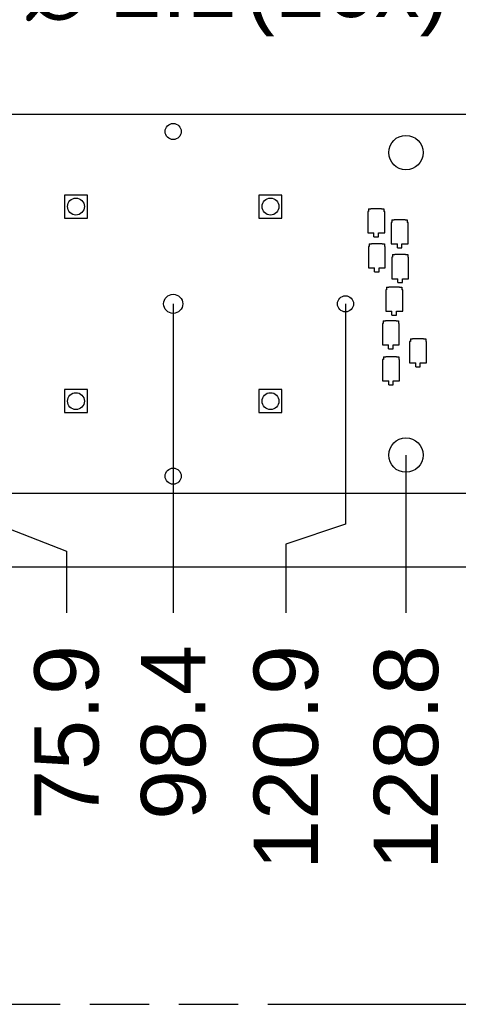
# Model space of a CAD drawing. Header units: millimetres. Extents: x 0 to 210, y 0 to 297.
# Tile 11 of 26: x 88 to 103, y 133 to 165. Entities that reach past the tile are written whole.
import ezdxf
from ezdxf.enums import TextEntityAlignment as Align

# ---------------------------------------------------------------- set-up
doc = ezdxf.new("R2010")
doc.units = ezdxf.units.MM
doc.header["$LTSCALE"] = 19.36
doc.linetypes.add('PHANTOM', pattern=[0.8, 0.45, -0.05, 0.1, -0.05, 0.1, -0.05])
doc.layers.get('0').update_dxf_attribs({"linetype": 'CONTINUOUS'})
doc.layers.add('DEFAULT_3', color=7, linetype='PHANTOM')
doc.layers.add('Z_DIM_2D', color=7, linetype='CONTINUOUS')
doc.styles.add('TEXTSTYLE_3', font='helveticaneueltw1g-ltcn.otf')
doc.styles.add('TEXTSTYLE_4', font='gdt', dxfattribs={"width": 0.7})
doc.dimstyles.new('DIMSTYLE_3', dxfattribs={"dimtxt": 2.1, "dimasz": 3.5, "dimexe": 1.5, "dimexo": 0, "dimgap": 0.525, "dimtad": 0, "dimtih": 1, "dimtoh": 1, "dimdec": 3, "dimlfac": 4, "dimdsep": 46, "dimtxsty": 'TEXTSTYLE_3', "dimblk": '_FILLED', "dimblk1": '_FILLED', "dimblk2": '_FILLED', "dimcen": 0.09, "dimclrt": 5, "dimadec": 0, "dimazin": 0, "dimtp": 0.3, "dimtm": 0.3, "dimtfac": 1, "dimtdec": 3, "dimtofl": 0, "dimtmove": 0, "dimatfit": 3, "dimldrblk": '_FILLED', "dimfxl": 0, "dimtolj": 1, "dimarcsym": 0})
doc.dimstyles.new('DIMSTYLE_4', dxfattribs={"dimtxt": 2.1, "dimasz": 3.5, "dimexe": 1.5, "dimexo": 0, "dimgap": 0.525, "dimtad": 0, "dimtih": 1, "dimtoh": 1, "dimdec": 3, "dimlfac": 4, "dimdsep": 46, "dimtxsty": 'TEXTSTYLE_3', "dimblk": '_FILLED', "dimblk1": '_FILLED', "dimblk2": '_FILLED', "dimcen": 0.09, "dimclrt": 5, "dimadec": 0, "dimazin": 0, "dimtp": 0.5, "dimtm": 0.5, "dimtfac": 1, "dimtdec": 3, "dimtofl": 0, "dimtmove": 0, "dimatfit": 3, "dimldrblk": '_FILLED', "dimfxl": 0, "dimtolj": 1, "dimarcsym": 0})
doc.dimstyles.new('DIMSTYLE_5', dxfattribs={"dimtxt": 2.1, "dimasz": 3.5, "dimexe": 1.5, "dimexo": 0, "dimgap": 0.525, "dimtad": 0, "dimtih": 1, "dimtoh": 1, "dimdec": 3, "dimlfac": 4, "dimdsep": 46, "dimtxsty": 'TEXTSTYLE_3', "dimblk": '_FILLED', "dimblk1": '_FILLED', "dimblk2": '_FILLED', "dimcen": 0.09, "dimclrt": 5, "dimadec": 0, "dimazin": 0, "dimtol": 1, "dimtp": 0.4, "dimtm": 0.4, "dimtfac": 1, "dimtdec": 3, "dimtofl": 0, "dimtmove": 0, "dimatfit": 3, "dimldrblk": '_FILLED', "dimfxl": 0, "dimtolj": 1, "dimarcsym": 0})
doc.dimstyles.new('DIMSTYLE_8', dxfattribs={"dimtxt": 2.1, "dimasz": 3.5, "dimexe": 1.5, "dimexo": 0, "dimtad": 1, "dimdec": 3, "dimlfac": 4, "dimdsep": 46, "dimtxsty": 'TEXTSTYLE_3', "dimblk": '_FILLED', "dimblk1": '_FILLED', "dimblk2": '_FILLED', "dimcen": 0.09, "dimclrt": 5, "dimadec": 0, "dimazin": 0, "dimtp": 0.1, "dimtm": 0.1, "dimtfac": 1, "dimtdec": 3, "dimtmove": 0, "dimatfit": 2, "dimldrblk": '_FILLED', "dimfxl": 0, "dimtolj": 1, "dimarcsym": 0})

# ---------------------------------------------------------------- blocks, each defined once
blk = doc.blocks.new('*D7')
at = {"layer": 'Z_DIM_2D', "color": 2, "linetype": 'Continuous'}
for p, q in [((87.879, 155.548), (87.879, 148.313)), ((87.879, 148.313), (90.019, 147.468)), ((90.019, 147.468), (90.019, 145.46))]:
    blk.add_line(p, q, dxfattribs=at)
at = {"layer": 'Z_DIM_2D', "color": 5, "linetype": 'Continuous', "style": 'TEXTSTYLE_3'}
blk.add_text('75.9', height=2.1, rotation=90, dxfattribs=at).set_placement((91.069, 144.41), align=Align.RIGHT)
blk = doc.blocks.new('_FILLED')
at = {"color": 0, "linetype": 'ByBlock'}
blk.add_solid([(0, 0), (-1, 0.125), (-1, -0.125)], dxfattribs=at)
blk = doc.blocks.new('_NONE')
blk = doc.blocks.new('*D8')
at = {"layer": 'Z_DIM_2D', "color": 2, "linetype": 'Continuous'}
blk.add_line((93.504, 155.548), (93.504, 145.46), dxfattribs=at)
at = {"layer": 'Z_DIM_2D', "color": 5, "linetype": 'Continuous', "style": 'TEXTSTYLE_3'}
blk.add_text('98.4', height=2.1, rotation=90, dxfattribs=at).set_placement((94.554, 144.41), align=Align.RIGHT)
blk = doc.blocks.new('*D9')
at = {"layer": 'Z_DIM_2D', "color": 2, "linetype": 'Continuous'}
for p, q in [((99.129, 155.548), (99.129, 148.35)), ((99.129, 148.35), (97.181, 147.706)), ((97.181, 147.706), (97.181, 145.46))]:
    blk.add_line(p, q, dxfattribs=at)
at = {"layer": 'Z_DIM_2D', "color": 5, "linetype": 'Continuous', "style": 'TEXTSTYLE_3'}
blk.add_text('120.9', height=2.1, rotation=90, dxfattribs=at).set_placement((98.231, 144.41), align=Align.RIGHT)
blk = doc.blocks.new('*D10')
at = {"layer": 'Z_DIM_2D', "color": 2, "linetype": 'Continuous'}
blk.add_line((101.104, 150.61), (101.104, 145.46), dxfattribs=at)
at = {"layer": 'Z_DIM_2D', "color": 5, "linetype": 'Continuous', "style": 'TEXTSTYLE_3'}
blk.add_text('128.8', height=2.1, rotation=90, dxfattribs=at).set_placement((102.154, 144.41), align=Align.RIGHT)
blk = doc.blocks.new('*D11')
at = {"layer": 'Z_DIM_2D', "color": 2, "linetype": 'Continuous'}
for p, q in [((103.079, 155.548), (103.079, 148.31)), ((103.079, 148.31), (105.114, 147.666)), ((105.114, 147.666), (105.114, 145.46))]:
    blk.add_line(p, q, dxfattribs=at)
at = {"layer": 'Z_DIM_2D', "color": 5, "linetype": 'Continuous', "style": 'TEXTSTYLE_3'}
blk.add_text('136.7', height=2.1, rotation=90, dxfattribs=at).set_placement((106.164, 144.41), align=Align.RIGHT)
blk = doc.blocks.new('*D12')
at = {"layer": 'Z_DIM_2D', "color": 2, "linetype": 'Continuous'}
blk.add_line((108.704, 155.548), (108.704, 145.46), dxfattribs=at)
at = {"layer": 'Z_DIM_2D', "color": 5, "linetype": 'Continuous', "style": 'TEXTSTYLE_3'}
blk.add_text('159.2', height=2.1, rotation=90, dxfattribs=at).set_placement((109.754, 144.41), align=Align.RIGHT)
blk = doc.blocks.new('*D13')
at = {"layer": 'Z_DIM_2D', "color": 2, "linetype": 'Continuous'}
blk.add_line((108.704, 155.548), (108.704, 145.46), dxfattribs=at)
at = {"layer": 'Z_DIM_2D', "color": 5, "linetype": 'Continuous', "style": 'TEXTSTYLE_3'}
blk.add_text('159.2', height=2.1, rotation=90, dxfattribs=at).set_placement((109.754, 144.41), align=Align.RIGHT)
blk = doc.blocks.new('*D14')
at = {"layer": 'Z_DIM_2D', "color": 2, "linetype": 'Continuous'}
blk.add_line((114.329, 155.548), (114.329, 145.46), dxfattribs=at)
at = {"layer": 'Z_DIM_2D', "color": 5, "linetype": 'Continuous', "style": 'TEXTSTYLE_3'}
blk.add_text('181.7', height=2.1, rotation=90, dxfattribs=at).set_placement((115.379, 144.41), align=Align.RIGHT)
blk = doc.blocks.new('*D15')
at = {"layer": 'Z_DIM_2D', "color": 2, "linetype": 'Continuous'}
for p, q in [((115.779, 155.548), (115.779, 148.276)), ((115.779, 148.276), (117.476, 147.39)), ((117.476, 147.39), (117.476, 145.46))]:
    blk.add_line(p, q, dxfattribs=at)
at = {"layer": 'Z_DIM_2D', "color": 5, "linetype": 'Continuous', "style": 'TEXTSTYLE_3'}
blk.add_text('187.5', height=2.1, rotation=90, dxfattribs=at).set_placement((118.526, 144.41), align=Align.RIGHT)
blk = doc.blocks.new('*D16')
at = {"layer": 'Z_DIM_2D', "color": 2, "linetype": 'Continuous'}
blk.add_line((121.404, 155.548), (121.404, 145.46), dxfattribs=at)
at = {"layer": 'Z_DIM_2D', "color": 5, "linetype": 'Continuous', "style": 'TEXTSTYLE_3'}
blk.add_text('210', height=2.1, rotation=90, dxfattribs=at).set_placement((122.454, 144.41), align=Align.RIGHT)
blk = doc.blocks.new('*D17')
at = {"layer": 'Z_DIM_2D', "color": 2, "linetype": 'Continuous'}
for p, q in [((127.029, 155.548), (127.029, 148.283)), ((127.029, 148.283), (124.172, 147.639)), ((124.172, 147.639), (124.172, 145.46))]:
    blk.add_line(p, q, dxfattribs=at)
at = {"layer": 'Z_DIM_2D', "color": 5, "linetype": 'Continuous', "style": 'TEXTSTYLE_3'}
blk.add_text('232.5', height=2.1, rotation=90, dxfattribs=at).set_placement((125.222, 144.41), align=Align.RIGHT)
blk = doc.blocks.new('*D18')
at = {"layer": 'Z_DIM_2D', "color": 2, "linetype": 'Continuous'}
for p, q in [((128.904, 150.61), (128.904, 147.842)), ((128.904, 147.842), (127.244, 147.481)), ((127.244, 147.481), (127.244, 145.46))]:
    blk.add_line(p, q, dxfattribs=at)
at = {"layer": 'Z_DIM_2D', "color": 5, "linetype": 'Continuous', "style": 'TEXTSTYLE_3'}
blk.add_text('240', height=2.1, rotation=90, dxfattribs=at).set_placement((128.294, 144.41), align=Align.RIGHT)
blk = doc.blocks.new('*D19')
at = {"layer": 'Z_DIM_2D', "color": 2, "linetype": 'Continuous'}
blk.add_line((130.154, 149.36), (130.154, 145.46), dxfattribs=at)
at = {"layer": 'Z_DIM_2D', "color": 5, "linetype": 'Continuous'}
for s, height, style, p in [('0.4', 1.47, 'TEXTSTYLE_3', (130.889, 144.41)), ('`', 1.47, 'TEXTSTYLE_4', (130.889, 141.942)), ('245', 2.1, 'TEXTSTYLE_3', (131.204, 140.227))]:
    blk.add_text(s, height=height, rotation=90, dxfattribs=dict(at, style=style)).set_placement(p, align=Align.RIGHT)
blk = doc.blocks.new('*D29')
at = {"layer": 'Z_DIM_2D', "color": 2, "linetype": 'Continuous'}
for p, q in [((80.94, 161.397), (83.704, 165.961)), ((83.704, 165.961), (87.654, 165.961))]:
    blk.add_line(p, q, dxfattribs=at)
at = {"layer": 'Z_DIM_2D', "color": 2, "linetype": 'Continuous', "xscale": 3.5, "yscale": 3.5, "zscale": 3.5, "rotation": 238.8009107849}
blk.add_blockref('_FILLED', (80.94, 161.397), dxfattribs=at)
at = {"layer": 'Z_DIM_2D', "color": 5, "linetype": 'Continuous'}
for s, style, p in [(' (16x)', 'TEXTSTYLE_3', (95.03, 164.911)), ('2.1', 'TEXTSTYLE_3', (91.504, 164.911)), ('n', 'TEXTSTYLE_4', (88.704, 164.911))]:
    blk.add_text(s, height=2.1, dxfattribs=dict(at, style=style)).set_placement(p)

msp = doc.modelspace()

# ---------------------------------------------------------------- linework, layer by layer
at = {"color": 7, "linetype": 'Continuous'}
for p, q in [((68.90438, 161.73509), (130.15438, 161.73509)), ((89.95438, 159.09759), (89.95438, 158.34759)), ((90.70438, 159.09759), (89.95438, 159.09759)), ((90.70438, 158.34759), (90.70438, 159.09759)), ((96.30438, 159.09759), (96.30438, 158.34759)), ((97.05438, 159.09759), (96.30438, 159.09759)), ((97.05438, 158.34759), (97.05438, 159.09759)), ((99.86063, 158.56009), (99.86063, 157.86009)), ((99.88563, 158.56009), (99.86063, 158.56009)), ((99.88563, 158.64759), (99.88563, 158.56009)), ((99.88563, 158.64759), (99.96063, 158.64759)), ((99.96063, 158.64759), (99.96063, 158.66009)), ((99.96063, 158.66009), (100.31063, 158.66009)), ((100.31063, 158.64759), (100.31063, 158.66009)), ((100.31063, 158.64759), (100.38563, 158.64759)), ((100.38563, 158.64759), (100.38563, 158.56009)), ((100.41063, 158.56009), (100.38563, 158.56009)), ((100.41063, 157.86009), (100.41063, 158.56009)), ((89.95438, 158.34759), (90.70438, 158.34759)), ((96.30438, 158.34759), (97.05438, 158.34759)), ((100.62313, 158.20384), (100.62313, 157.50384)), ((100.64813, 158.20384), (100.62313, 158.20384)), ((100.64813, 158.29134), (100.64813, 158.20384)), ((100.64813, 158.29134), (100.72313, 158.29134)), ((100.72313, 158.29134), (100.72313, 158.30384)), ((100.72313, 158.30384), (101.07313, 158.30384)), ((101.07313, 158.29134), (101.07313, 158.30384)), ((101.07313, 158.29134), (101.14813, 158.29134)), ((101.14813, 158.29134), (101.14813, 158.20384)), ((101.17313, 158.20384), (101.14813, 158.20384)), ((101.17313, 157.50384), (101.17313, 158.20384)), ((99.86063, 157.86009), (100.06063, 157.86009)), ((100.06063, 157.73509), (100.06063, 157.86009)), ((100.21063, 157.73509), (100.21063, 157.86009)), ((100.21063, 157.86009), (100.41063, 157.86009)), ((99.90438, 157.51009), (99.90438, 157.42259)), ((99.90438, 157.51009), (99.97938, 157.51009)), ((99.97938, 157.51009), (99.97938, 157.52259)), ((99.97938, 157.52259), (100.32938, 157.52259)), ((100.06063, 157.73509), (100.21063, 157.73509)), ((100.32938, 157.51009), (100.32938, 157.52259)), ((100.32938, 157.51009), (100.40438, 157.51009)), ((100.40438, 157.51009), (100.40438, 157.42259)), ((99.87938, 157.42259), (99.87938, 156.72259)), ((99.90438, 157.42259), (99.87938, 157.42259)), ((100.42938, 157.42259), (100.40438, 157.42259)), ((100.42938, 156.72259), (100.42938, 157.42259)), ((100.62313, 157.50384), (100.82313, 157.50384)), ((100.82313, 157.37884), (100.82313, 157.50384)), ((100.82313, 157.37884), (100.97313, 157.37884)), ((100.97313, 157.37884), (100.97313, 157.50384)), ((100.97313, 157.50384), (101.17313, 157.50384)), ((100.64188, 157.06634), (100.64188, 156.36634)), ((100.66688, 157.06634), (100.64188, 157.06634)), ((100.66688, 157.15384), (100.66688, 157.06634)), ((100.66688, 157.15384), (100.74188, 157.15384)), ((100.74188, 157.15384), (100.74188, 157.16634)), ((100.74188, 157.16634), (101.09188, 157.16634)), ((101.09188, 157.15384), (101.09188, 157.16634)), ((101.09188, 157.15384), (101.16688, 157.15384)), ((101.16688, 157.15384), (101.16688, 157.06634)), ((101.19188, 157.06634), (101.16688, 157.06634)), ((101.19188, 156.36634), (101.19188, 157.06634)), ((99.87938, 156.72259), (100.07938, 156.72259)), ((100.07938, 156.59759), (100.07938, 156.72259)), ((100.07938, 156.59759), (100.22938, 156.59759)), ((100.22938, 156.59759), (100.22938, 156.72259)), ((100.22938, 156.72259), (100.42938, 156.72259)), ((100.64188, 156.36634), (100.84188, 156.36634)), ((100.84188, 156.24134), (100.84188, 156.36634)), ((100.84188, 156.24134), (100.99188, 156.24134)), ((100.99188, 156.24134), (100.99188, 156.36634)), ((100.99188, 156.36634), (101.19188, 156.36634)), ((100.44813, 156.00384), (100.44813, 155.30384)), ((100.47313, 156.00384), (100.44813, 156.00384)), ((100.47313, 156.09134), (100.47313, 156.00384)), ((100.47313, 156.09134), (100.54813, 156.09134)), ((100.54813, 156.09134), (100.54813, 156.10384)), ((100.54813, 156.10384), (100.89813, 156.10384)), ((100.89813, 156.09134), (100.89813, 156.10384)), ((100.89813, 156.09134), (100.97313, 156.09134)), ((100.97313, 156.09134), (100.97313, 156.00384)), ((100.99813, 156.00384), (100.97313, 156.00384)), ((100.99813, 155.30384), (100.99813, 156.00384)), ((100.44813, 155.30384), (100.64813, 155.30384)), ((100.64813, 155.17884), (100.64813, 155.30384)), ((100.79813, 155.30384), (100.99813, 155.30384)), ((100.79813, 155.17884), (100.79813, 155.30384)), ((100.36063, 154.99134), (100.43563, 154.99134)), ((100.36063, 154.99134), (100.36063, 154.90384)), ((100.43563, 155.00384), (100.78563, 155.00384)), ((100.43563, 154.99134), (100.43563, 155.00384)), ((100.64813, 155.17884), (100.79813, 155.17884)), ((100.78563, 154.99134), (100.78563, 155.00384)), ((100.78563, 154.99134), (100.86063, 154.99134)), ((100.86063, 154.99134), (100.86063, 154.90384)), ((100.36063, 154.90384), (100.33563, 154.90384)), ((100.33563, 154.90384), (100.33563, 154.20384)), ((100.88563, 154.90384), (100.86063, 154.90384)), ((100.88563, 154.20384), (100.88563, 154.90384)), ((101.24813, 154.31634), (101.22313, 154.31634)), ((101.22313, 154.31634), (101.22313, 153.61634)), ((101.24813, 154.40384), (101.32313, 154.40384)), ((101.24813, 154.40384), (101.24813, 154.31634)), ((101.32313, 154.41634), (101.67313, 154.41634)), ((101.32313, 154.40384), (101.32313, 154.41634)), ((101.67313, 154.40384), (101.67313, 154.41634)), ((101.67313, 154.40384), (101.74813, 154.40384)), ((101.74813, 154.40384), (101.74813, 154.31634)), ((101.77313, 154.31634), (101.74813, 154.31634)), ((101.77313, 153.61634), (101.77313, 154.31634)), ((100.33563, 154.20384), (100.53563, 154.20384)), ((100.53563, 154.07884), (100.53563, 154.20384)), ((100.53563, 154.07884), (100.68563, 154.07884)), ((100.68563, 154.20384), (100.88563, 154.20384)), ((100.68563, 154.07884), (100.68563, 154.20384)), ((100.36688, 153.72884), (100.34188, 153.72884)), ((100.34188, 153.72884), (100.34188, 153.02884)), ((100.36688, 153.81634), (100.44188, 153.81634)), ((100.36688, 153.81634), (100.36688, 153.72884)), ((100.44188, 153.82884), (100.79188, 153.82884)), ((100.44188, 153.81634), (100.44188, 153.82884)), ((100.79188, 153.81634), (100.79188, 153.82884)), ((100.79188, 153.81634), (100.86688, 153.81634)), ((100.86688, 153.81634), (100.86688, 153.72884)), ((100.89188, 153.72884), (100.86688, 153.72884)), ((100.89188, 153.02884), (100.89188, 153.72884)), ((101.22313, 153.61634), (101.42313, 153.61634)), ((101.42313, 153.49134), (101.42313, 153.61634)), ((101.42313, 153.49134), (101.57313, 153.49134)), ((101.57313, 153.61634), (101.77313, 153.61634)), ((101.57313, 153.49134), (101.57313, 153.61634)), ((100.34188, 153.02884), (100.54188, 153.02884)), ((100.54188, 152.90384), (100.54188, 153.02884)), ((100.69188, 153.02884), (100.89188, 153.02884)), ((100.69188, 152.90384), (100.69188, 153.02884)), ((89.95438, 152.74759), (89.95438, 151.99759)), ((90.70438, 152.74759), (89.95438, 152.74759)), ((90.70438, 151.99759), (90.70438, 152.74759)), ((96.30438, 152.74759), (96.30438, 151.99759)), ((97.05438, 152.74759), (96.30438, 152.74759)), ((97.05438, 151.99759), (97.05438, 152.74759)), ((100.54188, 152.90384), (100.69188, 152.90384)), ((89.95438, 151.99759), (90.70438, 151.99759)), ((96.30438, 151.99759), (97.05438, 151.99759)), ((130.15438, 149.36009), (68.90438, 149.36009))]:
    msp.add_line(p, q, dxfattribs=at)
for centre, radius in [((93.50438, 161.17259), 0.2625), ((101.10438, 160.48509), 0.5625), ((90.32938, 158.72259), 0.275), ((96.67938, 158.72259), 0.275), ((93.50438, 155.54759), 0.3125), ((99.12938, 155.54759), 0.2625), ((90.32938, 152.37259), 0.275), ((96.67938, 152.37259), 0.275), ((101.10438, 150.61009), 0.5625), ((93.50438, 149.92259), 0.2625)]:
    msp.add_circle(centre, radius, dxfattribs=at)
at = {"layer": 'DEFAULT_3', "color": 91, "linetype": 'PHANTOM', "true_color": 0x80ff80}
msp.add_line((50.12864, 132.68), (150.12864, 132.68), dxfattribs=at)
at = {"layer": 'Z_DIM_2D', "color": 2, "linetype": 'Continuous'}
msp.add_line((68.90438, 146.95985), (130.15438, 146.95985), dxfattribs=at)

# ---------------------------------------------------------------- dimensions: what is measured, and where the dimension line sits
dim = msp.add_diameter_dim_2p(p1=(80.94036, 161.39713), p2=(80.6684, 160.94806), text='%%c<> (16x)', dimstyle='DIMSTYLE_8', override={"dimtad": 0, "dimtih": 1, "dimtoh": 1, "dimpost": '<>'}, dxfattribs=at)
dim.commit()
dim.dimension.update_dxf_attribs({"geometry": '*D29', "text_midpoint": (94.82533, 165.96101), "dimtype": 163})
for feature_location, offset, dtype, origin, dimstyle, picture, middle in [((87.8793793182, 155.5475931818), (2.1392402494, -10.0877475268), 0, (68.9043793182, 155.5475931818), 'DIMSTYLE_3', '*D7', (90.0421260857, 141.9454787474)), ((93.50438, 155.54759), (0, -10.08775), 1, (68.90438, 155.54759), 'DIMSTYLE_3', '*D8', (93.52789, 141.9494)), ((99.1293793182, 155.5475931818), (-1.9479370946, -10.0877475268), 0, (68.9043793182, 155.5475931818), 'DIMSTYLE_4', '*D9', (97.2049501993, 141.2833513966)), ((103.0793793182, 155.5475931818), (2.0343306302, -10.0877475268), 0, (68.9043793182, 155.5475931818), 'DIMSTYLE_4', '*D11', (105.1372179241, 141.2794303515)), ((108.70438, 155.54759), (0, -10.08775), 1, (68.90438, 155.54759), 'DIMSTYLE_4', '*D12', (108.72789, 141.2716)), ((108.70438, 155.54759), (0, -10.08775), 1, (68.90438, 155.54759), 'DIMSTYLE_4', '*D13', (108.72789, 141.2716)), ((114.32938, 155.54759), (0, -10.08775), 1, (68.90438, 155.54759), 'DIMSTYLE_4', '*D14', (114.35289, 141.27944)), ((115.7793793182, 155.5475931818), (1.6970416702, -10.0877475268), 0, (68.9043793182, 155.5475931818), 'DIMSTYLE_4', '*D15', (117.4999289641, 141.279430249)), ((121.40438, 155.54759), (0, -10.08775), 1, (68.90438, 155.54759), 'DIMSTYLE_4', '*D16', (121.42789, 142.2981)), ((127.0293793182, 155.5475931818), (-2.8575908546, -10.0877475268), 0, (68.9043793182, 155.5475931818), 'DIMSTYLE_4', '*D17', (124.1952964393, 141.2402551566)), ((101.10438, 150.61009), (0, -5.15025), 1, (68.90438, 150.61009), 'DIMSTYLE_4', '*D10', (101.12789, 141.27943)), ((128.9043793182, 150.6100931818), (-1.6608503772, -5.1502475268), 0, (68.9043793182, 150.6100931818), 'DIMSTYLE_4', '*D18', (127.2670401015, 142.2980886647)), ((130.15438, 149.36009), (0, -3.90025), 1, (68.90438, 149.36009), 'DIMSTYLE_5', '*D19', (130.15438, 140.20253))]:
    dim = msp.add_ordinate_dim(feature_location=feature_location, offset=offset, dtype=dtype, origin=origin, dimstyle=dimstyle, override={"dimblk1": 'NONE', "dimsah": 1}, dxfattribs=at)
    dim.commit()
    dim.dimension.update_dxf_attribs({"geometry": picture, "text_midpoint": middle})

doc.saveas('drawing.dxf')
